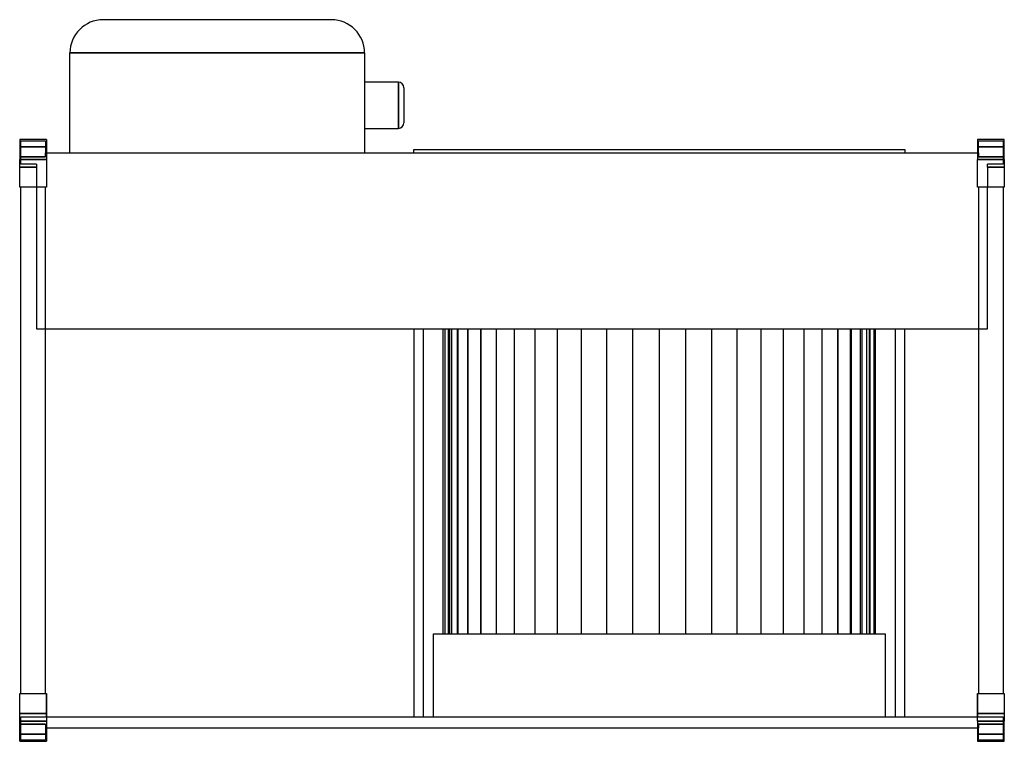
# Model space of a CAD drawing. Header units: millimetres. Extents: x -886 to 1, y -271 to 379.
import ezdxf

# ---------------------------------------------------------------- set-up
doc = ezdxf.new("R2010")
doc.units = ezdxf.units.MM
doc.layers.add('HIDDEN', color=7, linetype='Continuous')
doc.layers.add('THICK', color=7, linetype='Continuous')

msp = doc.modelspace()

# ---------------------------------------------------------------- linework, layer by layer
at = {"layer": 'HIDDEN'}
for p, q in [((-810.75, 379), (-810.75, 379)), ((-605.25, 379), (-605.25, 379)), ((-840.75, 349), (-575.25, 349)), ((-840.75, 349), (-840.75, 349)), ((-575.25, 349), (-575.25, 349)), ((-544.85, 301.9), (-544.85, 322.7)), ((-544.85, 301.9), (-544.85, 322.7)), ((-544.85, 322.7), (-544.85, 301.9)), ((-544.85, 281.1), (-544.85, 301.9)), ((-544.85, 281.1), (-544.85, 301.9)), ((-544.85, 301.9), (-544.85, 281.1)), ((-886, 271), (-886, 271)), ((-886, 271), (-886, 271)), ((-885, 270), (-862.88, 270)), ((-885, 249), (-885, 270)), ((-885, 270), (-885, 270)), ((-862.88, 270), (-862.88, 258.96)), ((-862.88, 270), (-862.88, 270)), ((-861.88, 271), (-861.88, 271)), ((-861.88, 271), (-861.88, 271)), ((-23.13, 271), (-23.13, 271)), ((-23.13, 271), (-23.13, 271)), ((-22.13, 270), (0, 270)), ((-22.13, 258.96), (-22.13, 270)), ((-22.13, 270), (-22.13, 270)), ((0, 270), (0, 249)), ((0, 270), (0, 270)), ((1, 271), (1, 271)), ((1, 271), (1, 271)), ((-861.88, 264.5), (-886, 264.5)), ((-886, 264.5), (-861.88, 264.5)), ((-862.88, 258.96), (-862.78, 258.96)), ((-862.88, 258.96), (-862.88, 258.96)), ((-862.78, 258.96), (-861.88, 258.96)), ((-862.78, 255.5), (-862.78, 258.96)), ((-862.78, 258.96), (-862.78, 258.96)), ((-862.78, 258.96), (-862.78, 258.96)), ((-861.88, 258.96), (-861.88, 258.96)), ((-861.88, 258.96), (-861.88, 258.96)), ((-861.88, 258.96), (-861.88, 258.96)), ((-861.88, 258.96), (-861.88, 258.96)), ((-840.75, 258.96), (-840.75, 258.96)), ((-575.25, 258.96), (-575.25, 258.96)), ((-23.13, 264.5), (1, 264.5)), ((-23.13, 258.96), (-22.23, 258.96)), ((-23.13, 258.96), (-23.13, 258.96)), ((-23.13, 258.96), (-23.13, 258.96)), ((1, 264.5), (-23.13, 264.5)), ((-23.13, 258.96), (-23.13, 258.96)), ((-23.13, 258.96), (-23.13, 258.96)), ((-22.23, 258.96), (-22.13, 258.96)), ((-22.23, 258.96), (-22.23, 255.5)), ((-22.23, 258.96), (-22.23, 258.96)), ((-22.23, 258.96), (-22.23, 258.96)), ((-22.13, 258.96), (-22.13, 258.96)), ((-886, 255.5), (-862.78, 255.5)), ((-862.78, 255.5), (-886, 255.5)), ((-886, 253), (-861.88, 253)), ((-870.88, 249), (-885, 249)), ((-885, 249), (-885, 249)), ((-870.88, 249), (-870.88, 246.1)), ((-870.88, 249), (-870.88, 249)), ((-23.13, 253), (1, 253)), ((-22.23, 255.5), (1, 255.5)), ((1, 255.5), (-22.23, 255.5)), ((-14.13, 249), (-14.13, 249)), ((-14.13, 246.1), (-14.13, 249)), ((0, 249), (-14.13, 249)), ((0, 249), (0, 249)), ((-886, 246.1), (-870.88, 246.1)), ((-870.88, 246.1), (-886, 246.1)), ((-870.88, 246.1), (-886, 246.1)), ((-870.88, 246.1), (-870.88, 228)), ((-14.13, 246.1), (1, 246.1)), ((1, 246.1), (-14.13, 246.1)), ((-14.13, 246.1), (-14.13, 228)), ((1, 246.1), (-14.13, 246.1)), ((-886, 228), (-886, 228)), ((-886, 228), (-886, 228)), ((-885, 228), (-885, 228)), ((-885, 228), (-885, 228)), ((-870.88, 228), (-870.88, 228)), ((-870.88, 228), (-870.88, 100.6)), ((-870.88, 228), (-870.88, 228)), ((-862.88, 228), (-862.88, 228)), ((-862.88, 228), (-862.88, 228)), ((-861.88, 228), (-861.88, 228)), ((-861.88, 228), (-861.88, 228)), ((-23.13, 228), (-23.13, 228)), ((-23.13, 228), (-23.13, 228)), ((-22.13, 228), (-22.13, 228)), ((-22.13, 228), (-22.13, 228)), ((-14.13, 228), (-14.13, 228)), ((-14.13, 100.6), (-14.13, 228)), ((-14.13, 228), (-14.13, 228)), ((0, 228), (0, 228)), ((0, 228), (0, 228)), ((1, 228), (1, 228)), ((1, 228), (1, 228)), ((-870.88, 100.6), (-870.88, 100.6)), ((-870.88, 100.6), (-14.13, 100.6)), ((-531, 100.6), (-531, -249)), ((-522.15, -249), (-522.15, 100.6)), ((-504.45, -174.3), (-504.45, 100.6)), ((-503.05, 100.6), (-503.05, -174.3)), ((-503.05, 100.6), (-503.05, -174.3)), ((-499.8, 100.6), (-499.8, -174.3)), ((-499.8, -174.3), (-499.8, 100.6)), ((-498.89, 100.6), (-498.89, -174.3)), ((-498.89, 100.6), (-498.89, -174.3)), ((-496.8, -174.3), (-496.8, 100.6)), ((-496.8, -174.3), (-496.8, 100.6)), ((-492.02, 100.6), (-492.02, -174.3)), ((-492.02, 100.6), (-492.02, -174.3)), ((-490.86, -174.3), (-490.86, 100.6)), ((-490.86, -174.3), (-490.86, 100.6)), ((-482.56, 100.6), (-482.56, -174.3)), ((-482.56, 100.6), (-482.56, -174.3)), ((-482.05, -174.3), (-482.05, 100.6)), ((-482.05, -174.3), (-482.05, 100.6)), ((-470.65, 100.6), (-470.65, -174.3)), ((-470.65, 100.6), (-470.65, -174.3)), ((-470.53, -174.3), (-470.53, 100.6)), ((-470.53, -174.3), (-470.53, 100.6)), ((-456.48, -174.3), (-456.48, 100.6)), ((-456.48, -174.3), (-456.48, 100.6)), ((-440.11, -174.3), (-440.11, 100.6)), ((-440.11, -174.3), (-440.11, 100.6)), ((-421.68, -174.3), (-421.68, 100.6)), ((-421.68, -174.3), (-421.68, 100.6)), ((-401.49, -174.3), (-401.49, 100.6)), ((-401.49, -174.3), (-401.49, 100.6)), ((-379.85, -174.3), (-379.85, 100.6)), ((-379.85, -174.3), (-379.85, 100.6)), ((-357.11, -174.3), (-357.11, 100.6)), ((-357.11, -174.3), (-357.11, 100.6)), ((-333.62, -174.3), (-333.62, 100.6)), ((-333.62, -174.3), (-333.62, 100.6)), ((-309.75, -174.3), (-309.75, 100.6)), ((-309.75, -174.3), (-309.75, 100.6)), ((-285.88, -174.3), (-285.88, 100.6)), ((-285.88, -174.3), (-285.88, 100.6)), ((-262.39, -174.3), (-262.39, 100.6)), ((-262.39, -174.3), (-262.39, 100.6)), ((-239.65, -174.3), (-239.65, 100.6)), ((-239.65, -174.3), (-239.65, 100.6)), ((-218.01, -174.3), (-218.01, 100.6)), ((-218.01, -174.3), (-218.01, 100.6)), ((-197.82, -174.3), (-197.82, 100.6)), ((-197.82, -174.3), (-197.82, 100.6)), ((-179.39, -174.3), (-179.39, 100.6)), ((-179.39, -174.3), (-179.39, 100.6)), ((-163.02, -174.3), (-163.02, 100.6)), ((-163.02, -174.3), (-163.02, 100.6)), ((-148.97, -174.3), (-148.97, 100.6)), ((-148.97, -174.3), (-148.97, 100.6)), ((-148.85, 100.6), (-148.85, -174.3)), ((-148.85, 100.6), (-148.85, -174.3)), ((-137.45, -174.3), (-137.45, 100.6)), ((-137.45, -174.3), (-137.45, 100.6)), ((-136.94, 100.6), (-136.94, -174.3)), ((-136.94, 100.6), (-136.94, -174.3)), ((-128.64, -174.3), (-128.64, 100.6)), ((-128.64, -174.3), (-128.64, 100.6)), ((-127.48, 100.6), (-127.48, -174.3)), ((-127.48, 100.6), (-127.48, -174.3)), ((-122.7, -174.3), (-122.7, 100.6)), ((-122.7, -174.3), (-122.7, 100.6)), ((-120.61, 100.6), (-120.61, -174.3)), ((-120.61, 100.6), (-120.61, -174.3)), ((-119.7, -174.3), (-119.7, 100.6)), ((-119.7, -174.3), (-119.7, 100.6)), ((-116.45, 100.6), (-116.45, -174.3)), ((-116.45, 100.6), (-116.45, -174.3)), ((-115.05, -174.3), (-115.05, 100.6)), ((-97.35, 100.6), (-97.35, -249)), ((-88.5, -249), (-88.5, 100.6)), ((-14.13, 100.6), (-14.13, 100.6)), ((-513.3, -174.3), (-106.2, -174.3)), ((-513.3, -249), (-513.3, -174.3)), ((-106.2, -174.3), (-106.2, -249)), ((-886, -228), (-886, -228)), ((-886, -228), (-886, -228)), ((-885, -228), (-885, -228)), ((-885, -228), (-885, -228)), ((-862.88, -228), (-862.88, -228)), ((-862.88, -228), (-862.88, -228)), ((-861.88, -249), (-861.88, -228)), ((-861.88, -228), (-861.88, -228)), ((-861.88, -228), (-861.88, -228)), ((-861.88, -228), (-861.88, -228)), ((-861.88, -228), (-861.88, -228)), ((-23.13, -228), (-23.13, -249)), ((-23.13, -228), (-23.13, -228)), ((-23.13, -228), (-23.13, -228)), ((-23.13, -228), (-23.13, -228)), ((-23.13, -228), (-23.13, -228)), ((-22.13, -228), (-22.13, -228)), ((-22.13, -228), (-22.13, -228)), ((0, -228), (0, -228)), ((0, -228), (0, -228)), ((1, -228), (1, -228)), ((1, -228), (1, -228)), ((-861.88, -246.1), (-886, -246.1)), ((-886, -246.1), (-861.88, -246.1)), ((-886, -246.1), (-861.88, -246.1)), ((1, -246.1), (-23.13, -246.1)), ((-23.13, -246.1), (1, -246.1)), ((-23.13, -246.1), (1, -246.1)), ((-861.88, -253), (-886, -253)), ((-886, -255.5), (-862.78, -255.5)), ((-862.78, -255.5), (-886, -255.5)), ((-885, -249), (-885, -249)), ((-885, -249), (-861.88, -249)), ((-885, -270), (-885, -249)), ((-862.78, -255.5), (-862.78, -258.96)), ((-861.88, -249), (-23.13, -249)), ((-861.88, -249), (-861.88, -249)), ((-861.88, -249), (-861.88, -249)), ((-23.13, -249), (-23.13, -249)), ((-23.13, -249), (0, -249)), ((-23.13, -249), (-23.13, -249)), ((1, -253), (-23.13, -253)), ((-22.23, -255.5), (1, -255.5)), ((1, -255.5), (-22.23, -255.5)), ((-22.23, -255.5), (-22.23, -258.96)), ((0, -249), (0, -249)), ((0, -249), (0, -270)), ((-861.88, -264.5), (-886, -264.5)), ((-886, -264.5), (-861.88, -264.5)), ((-862.88, -258.96), (-862.88, -270)), ((-862.78, -258.96), (-862.88, -258.96)), ((-862.88, -258.96), (-862.88, -258.96)), ((-861.88, -258.96), (-862.78, -258.96)), ((-862.78, -258.96), (-862.78, -258.96)), ((-862.78, -258.96), (-862.78, -258.96)), ((-861.88, -258.96), (-861.88, -258.96)), ((-861.88, -258.96), (-861.88, -258.96)), ((-861.88, -258.96), (-861.88, -258.96)), ((-861.88, -258.96), (-861.88, -258.96)), ((-22.23, -258.96), (-23.13, -258.96)), ((-23.13, -258.96), (-23.13, -258.96)), ((-23.13, -258.96), (-23.13, -258.96)), ((1, -264.5), (-23.13, -264.5)), ((-23.13, -258.96), (-23.13, -258.96)), ((-23.13, -258.96), (-23.13, -258.96)), ((-23.13, -264.5), (1, -264.5)), ((-22.13, -258.96), (-22.23, -258.96)), ((-22.23, -258.96), (-22.23, -258.96)), ((-22.23, -258.96), (-22.23, -258.96)), ((-22.13, -258.96), (-22.13, -258.96)), ((-22.13, -270), (-22.13, -258.96)), ((-886, -271), (-886, -271)), ((-886, -271), (-886, -271)), ((-885, -270), (-885, -270)), ((-862.88, -270), (-885, -270)), ((-862.88, -270), (-862.88, -270)), ((-861.88, -271), (-861.88, -271)), ((-861.88, -271), (-861.88, -271)), ((-23.13, -271), (-23.13, -271)), ((-23.13, -271), (-23.13, -271)), ((-22.13, -270), (-22.13, -270)), ((0, -270), (-22.13, -270)), ((0, -270), (0, -270)), ((1, -271), (1, -271)), ((1, -271), (1, -271))]:
    msp.add_line(p, q, dxfattribs=at)
at = {"layer": 'THICK'}
for p, q in [((-605.25, 379), (-810.75, 379)), ((-840.75, 258.96), (-840.75, 349)), ((-575.25, 349), (-840.75, 349)), ((-575.25, 349), (-575.25, 258.96)), ((-544.85, 322.7), (-575.25, 322.7)), ((-544.85, 322.7), (-544.85, 301.9)), ((-539.85, 317.7), (-539.85, 301.9)), ((-544.85, 301.9), (-544.85, 281.1)), ((-539.85, 301.9), (-539.85, 286.1)), ((-575.25, 281.1), (-544.85, 281.1)), ((-861.88, 271), (-886, 271)), ((-886, 271), (-886, 253)), ((-861.88, 271), (-861.88, 253)), ((-23.13, 271), (-23.13, 253)), ((1, 271), (-23.13, 271)), ((1, 253), (1, 271)), ((-861.88, 258.96), (-23.13, 258.96)), ((-531, 261.96), (-88.5, 261.96)), ((-531, 258.96), (-531, 261.96)), ((-88.5, 261.96), (-88.5, 258.96)), ((-861.88, 253), (-886, 253)), ((-886, 228), (-886, 253)), ((-861.88, 253), (-861.88, 228)), ((-23.13, 228), (-23.13, 253)), ((1, 253), (-23.13, 253)), ((1, 253), (1, 228)), ((-861.88, 228), (-886, 228)), ((-885, -228), (-885, 228)), ((-862.88, -228), (-862.88, 228)), ((1, 228), (-23.13, 228)), ((-22.13, 228), (-22.13, -228)), ((0, 228), (0, -228)), ((-886, -253), (-886, -228)), ((-886, -228), (-861.88, -228)), ((-861.88, -228), (-861.88, -253)), ((-23.13, -228), (1, -228)), ((-23.13, -253), (-23.13, -228)), ((1, -228), (1, -253)), ((-886, -253), (-861.88, -253)), ((-886, -271), (-886, -253)), ((-861.88, -253), (-861.88, -271)), ((-23.13, -253), (1, -253)), ((-23.13, -253), (-23.13, -271)), ((1, -271), (1, -253)), ((-861.88, -258.96), (-23.13, -258.96)), ((-886, -271), (-861.88, -271)), ((-23.13, -271), (1, -271))]:
    msp.add_line(p, q, dxfattribs=at)
for centre, start, end in [((-544.85, 317.7), 0.00011, 89.99975), ((-544.85, 286.1), 270.00025, 0.00006)]:
    msp.add_arc(centre, 5, start, end, dxfattribs=at)
for centre, major_axis in [((-810.75, 349), (-30, 0)), ((-605.25, 349), (0, 30))]:
    msp.add_ellipse(centre, major_axis=major_axis, ratio=1, start_param=-1.570796, end_param=0, dxfattribs=at)

doc.saveas('drawing.dxf')
